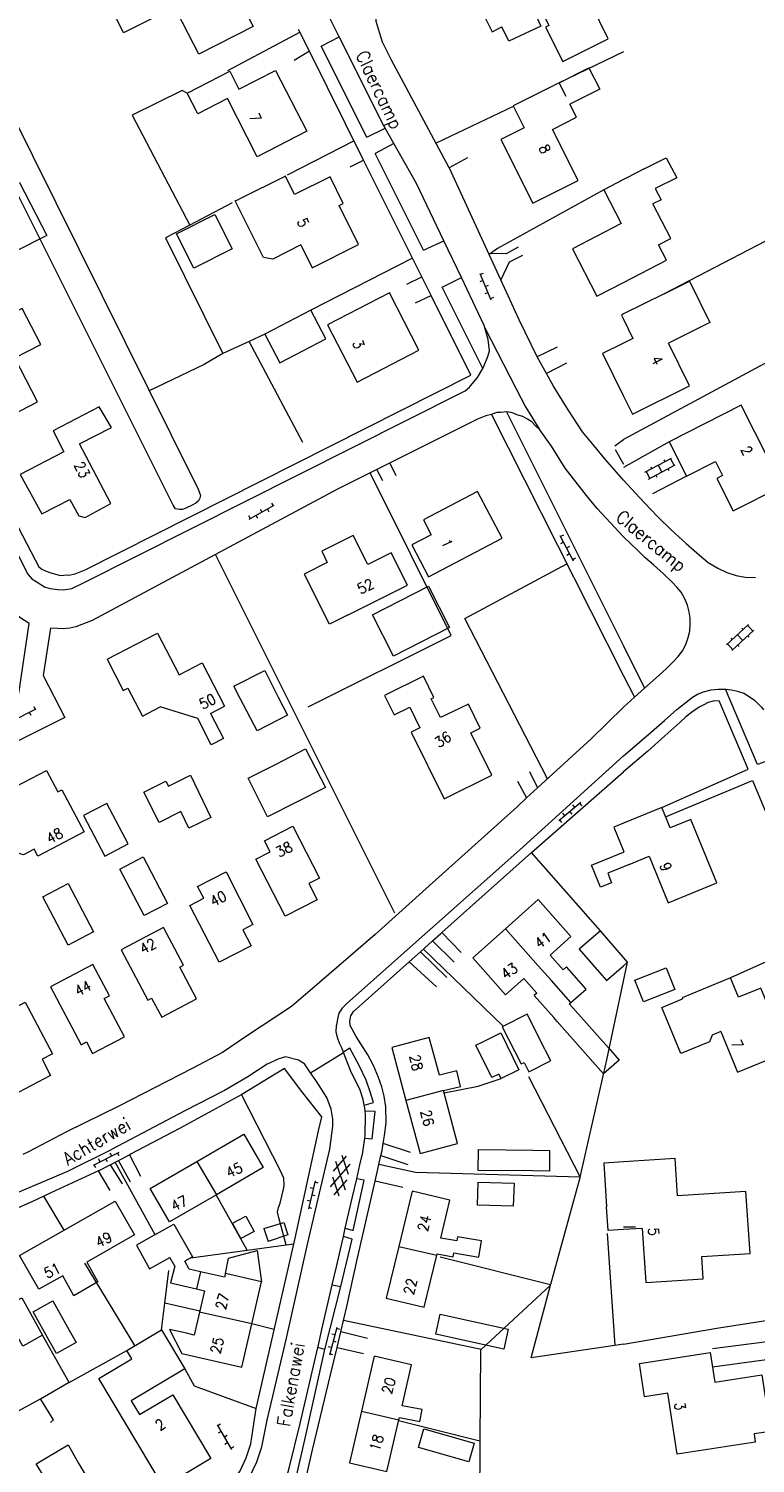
# Model space of a CAD drawing. Header units: metres. Extents: x 189705 to 199106, y 581686 to 588448.
# Tile 189 of 256: x 194909 to 195020, y 583639 to 583859. Entities that reach past the tile are written whole.
import ezdxf

# ---------------------------------------------------------------- set-up
doc = ezdxf.new("R2010")
doc.units = ezdxf.units.M
doc.layers.add('B-WA-OG-GBKN-G', color=7, linetype='Continuous', lineweight=18)
doc.styles.add('Style-STANDARD', font='STANDARD.shx')

msp = doc.modelspace()

# ---------------------------------------------------------------- linework, layer by layer
at = {"layer": 'B-WA-OG-GBKN-G'}
for p, q in [((194978.019, 583821.523), (194979.722, 583817.466)), ((194978.484, 583820.416), (194978.023, 583820.223)), ((194978.558, 583821.532), (194978.097, 583821.338)), ((194979.258, 583818.572), (194978.797, 583818.379)), ((194979.332, 583819.688), (194978.871, 583819.494)), ((194980.106, 583817.844), (194979.645, 583817.65)), ((195003.283, 583791.109), (195007.341, 583793.276)), ((195003.848, 583790.051), (195007.906, 583792.218)), ((195004.158, 583791.917), (195004.299, 583791.652)), ((195005.312, 583792.193), (195005.877, 583791.134)), ((195006.185, 583792.999), (195006.326, 583792.734)), ((195006.803, 583791.629), (195006.945, 583791.364)), ((195007.164, 583793.182), (195007.73, 583792.123)), ((195003.46, 583791.204), (195004.025, 583790.145)), ((195004.953, 583790.641), (195005.094, 583790.376)), ((194942.746, 583783.943), (194946.606, 583786.056)), ((194944.436, 583785.438), (194944.676, 583784.999)), ((194945.554, 583785.479), (194945.794, 583785.041)), ((194946.191, 583786.398), (194946.431, 583785.96)), ((194942.682, 583784.478), (194942.922, 583784.039)), ((194943.799, 583784.519), (194944.039, 583784.081)), ((194990.274, 583781.448), (194992.324, 583777.554)), ((194990.81, 583781.504), (194990.367, 583781.271)), ((194990.833, 583780.386), (194990.391, 583780.153)), ((194991.742, 583779.734), (194991.299, 583779.501)), ((194991.765, 583778.616), (194991.323, 583778.383)), ((194992.673, 583777.964), (194992.231, 583777.731)), ((195015.743, 583764.705), (195019.138, 583767.81)), ((195018.99, 583767.675), (195019.8, 583766.789)), ((195016.391, 583765.704), (195016.593, 583765.483)), ((195016.553, 583763.82), (195019.948, 583766.924)), ((195017.441, 583766.257), (195018.251, 583765.372)), ((195018.087, 583767.255), (195018.289, 583767.034)), ((195019.025, 583766.081), (195019.228, 583765.859)), ((195015.891, 583764.84), (195016.701, 583763.955)), ((195017.477, 583764.665), (195017.68, 583764.443)), ((194906.286, 583752.946), (194910.218, 583754.921)), ((194909.146, 583754.382), (194909.37, 583753.936)), ((194909.815, 583755.278), (194910.04, 583754.831)), ((194993.501, 583740.604), (194990.123, 583737.784)), ((194991.044, 583738.553), (194990.724, 583738.937)), ((194992.132, 583738.81), (194991.812, 583739.194)), ((194992.58, 583739.835), (194992.259, 583740.218)), ((194993.668, 583740.092), (194993.348, 583740.475)), ((194990.597, 583737.528), (194990.277, 583737.912)), ((194922.829, 583687.06), (194918.908, 583685.062)), ((194921.759, 583686.515), (194921.532, 583686.961)), ((194922.877, 583686.524), (194922.65, 583686.969)), ((194955.657, 583684.171), (194957.664, 583686.468)), ((194956.926, 583686.613), (194957.912, 583683.726)), ((194919.313, 583684.708), (194919.086, 583685.153)), ((194919.977, 583685.607), (194919.75, 583686.053)), ((194921.095, 583685.616), (194920.868, 583686.061)), ((194955.188, 583681.791), (194958.212, 583685.252)), ((194955.958, 583685.698), (194957.444, 583681.347)), ((194952.865, 583682.685), (194951.831, 583678.408)), ((194953.304, 583682.373), (194952.818, 583682.49)), ((194955.489, 583683.321), (194956.474, 583680.434)), ((194955.736, 583680.579), (194957.745, 583682.878)), ((194952.113, 583679.575), (194951.627, 583679.692)), ((194952.583, 583681.518), (194952.097, 583681.636)), ((194952.834, 583680.429), (194952.348, 583680.546)), ((194952.364, 583678.485), (194951.878, 583678.603)), ((194956.184, 583660.291), (194955.031, 583656.045)), ((194956.614, 583659.967), (194956.132, 583660.098)), ((194955.87, 583659.133), (194955.387, 583659.264)), ((194956.09, 583658.037), (194955.608, 583658.168)), ((194955.346, 583657.203), (194954.863, 583657.334)), ((194955.566, 583656.107), (194955.084, 583656.238)), ((194937.846, 583645.391), (194940.085, 583641.604)), ((194938.378, 583645.474), (194937.948, 583645.219)), ((194938.457, 583644.358), (194938.026, 583644.104)), ((194939.396, 583643.752), (194938.966, 583643.498)), ((194939.474, 583642.637), (194939.044, 583642.382)), ((194940.414, 583642.03), (194939.983, 583641.776))]:
    msp.add_line(p, q, dxfattribs=at)
at = {"layer": 'B-WA-OG-GBKN-G', "flags": 128}
for points in [[(194885.771, 583876.797), (194884.077, 583880.433), (194883.937, 583881.172), (194884.125, 583881.779), (194884.768, 583882.303), (194885.666, 583882.796), (194886.969, 583883.258), (194887.576, 583883.096), (194888.004, 583882.809), (194888.427, 583882.269), (194934.332, 583789.724), (194934.924, 583788.647), (194935.339, 583787.573), (194935.204, 583787.118), (194935.02, 583786.714), (194934.608, 583786.39), (194934.044, 583786.094), (194933.071, 583785.602), (194932.585, 583785.407), (194932.127, 583785.389), (194931.519, 583785.526), (194931.147, 583786.065), (194885.771, 583876.797)], [(194973.352, 583837.683), (194964.453, 583854.27), (194963.149, 583856.884), (194962.159, 583860.077), (194962.23, 583861.296), (194962.589, 583863.069), (194963.249, 583864.557), (194963.75, 583865.718), (194964.687, 583867.075), (194965.619, 583868.102), (194967.319, 583869.523), (194972.922, 583872.402)], [(194986.282, 583861.643), (194987.258, 583862.128), (194988.593, 583859.445), (194988.087, 583859.194), (194990.71, 583853.921), (194997.679, 583857.388), (194995.033, 583862.706), (194990.945, 583860.672), (194985.86, 583870.893), (194976.156, 583866.065), (194979.928, 583858.482), (194981.423, 583859.226)], [(194862.887, 583868.343), (194862.94, 583868.171), (194910.048, 583777.717), (194910.614, 583776.615), (194911.041, 583776.303), (194911.722, 583775.987), (194912.454, 583775.695), (194913.137, 583775.506), (194913.922, 583775.315), (194914.94, 583775.401), (194915.193, 583775.371), (194916.162, 583775.559), (194917.697, 583776.194), (194976.649, 583805.937), (194970.579, 583818.137)], [(194927.769, 583863.042), (194926.143, 583866.214), (194931.984, 583869.208), (194933.551, 583866.152), (194938.547, 583868.713), (194943.369, 583859.306), (194935.05, 583855.042), (194930.925, 583863.09)], [(194861.125, 583867.54), (194908.231, 583776.933), (194908.869, 583775.55), (194909.517, 583774.777), (194910.172, 583774.385), (194911.48, 583773.576), (194912.289, 583773.334), (194913.506, 583773.187), (194914.394, 583773.122), (194915.668, 583773.305), (194917.41, 583774.166), (194975.08, 583803.217), (194975.772, 583803.562), (194976.442, 583804.11), (194976.598, 583804.336), (194977.686, 583805.615), (194978.483, 583806.996)], [(194923.555, 583858.341), (194921.895, 583861.635), (194926.46, 583863.934), (194928.12, 583860.639), (194923.555, 583858.341)], [(194956.513, 583857.719), (194955.131, 583860.474)], [(194986.282, 583861.643), (194987.362, 583859.332), (194982.447, 583857.035), (194981.423, 583859.226)], [(194950.542, 583858.408), (194939.446, 583852.491)], [(194951.99, 583855.498), (194950.324, 583858.846)], [(194960.742, 583842.38), (194953.763, 583856.299), (194956.513, 583857.719)], [(194963.541, 583843.756), (194963.347, 583844.097), (194956.513, 583857.719)], [(194951.99, 583855.498), (194949.637, 583854.105)], [(194960.267, 583838.863), (194951.99, 583855.498)], [(195000, 583855.445), (194990.154, 583850.695)], [(194990.154, 583850.695), (194994.723, 583852.999), (194996.373, 583849.728), (194991.804, 583847.423)], [(194911.287, 583759.999), (194914.584, 583753.575), (194906.105, 583749.367), (194903.097, 583755.007), (194907.555, 583757.273), (194909.126, 583767.947), (194908.397, 583768.416), (194907.719, 583768.91), (194906.966, 583769.482), (194906.139, 583770.181), (194905.516, 583770.928), (194904.03, 583773.265), (194864.81, 583848.826), (194863.95, 583850.85)], [(194946.799, 583852.575), (194951.574, 583843.261), (194944.007, 583839.382), (194939.456, 583848.261), (194934.901, 583845.926), (194933.273, 583849.101), (194939.793, 583852.443), (194941.197, 583849.703), (194946.799, 583852.575)], [(194933.273, 583849.101), (194932.512, 583849.529), (194924.888, 583845.742)], [(194990.154, 583850.695), (194983.127, 583847.152), (194984.817, 583843.799), (194981.241, 583841.996), (194986.152, 583832.257), (194993.065, 583835.742), (194989.129, 583843.55), (194992.819, 583845.411), (194991.804, 583847.423)], [(194991.227, 583848.567), (194990.154, 583850.695)], [(194983.113, 583847.054), (194971.338, 583841.437)], [(194924.888, 583845.742), (194933.672, 583828.909)], [(194960.742, 583842.38), (194963.541, 583843.756)], [(194964.869, 583841.419), (194963.541, 583843.756)], [(194958.814, 583841.783), (194948.563, 583836.561)], [(194964.869, 583841.419), (194962.006, 583839.859)], [(194969.426, 583825.059), (194962.006, 583839.859)], [(194972.535, 583826.499), (194968.361, 583835.273), (194964.869, 583841.419)], [(194958.189, 583837.853), (194960.267, 583838.863)], [(194969.157, 583820.994), (194960.267, 583838.863)], [(194976.15, 583839.212), (194973.352, 583837.683)], [(194981.22, 583820.534), (194973.38, 583837.631), (194973.352, 583837.683)], [(195003.273, 583837.578), (195000.419, 583836.104), (195000, 583835.887)], [(195003.273, 583837.578), (195006.538, 583839.224), (195008.178, 583836.144), (195004.868, 583834.49), (195005.782, 583832.757), (195004.481, 583832.144)], [(194907.098, 583824.903), (194902.933, 583832.98), (194907.654, 583835.415), (194911.819, 583827.338), (194907.098, 583824.903)], [(194950.664, 583825.882), (194952.399, 583822.394), (194959.504, 583825.928), (194956.525, 583831.916), (194957.157, 583832.23), (194955.144, 583836.275), (194949.708, 583833.571), (194948.301, 583836.4), (194941.235, 583832.885)], [(195000, 583835.887), (194996.991, 583834.333), (194999.662, 583829.162), (194992.181, 583825.297), (194995.924, 583818.052), (195000, 583820.158)], [(194996.991, 583834.333), (194980.752, 583825.337), (194979.436, 583824.423)], [(194940.184, 583832.3), (194933.672, 583828.909)], [(194950.664, 583825.882), (194946.37, 583823.723), (194944.979, 583823.98), (194940.63, 583832.613), (194941.235, 583832.885)], [(195000, 583820.158), (195006.564, 583823.549), (195005.358, 583825.884), (195007.219, 583826.845), (195004.481, 583832.144)], [(194933.672, 583828.909), (194929.959, 583826.977), (194938.741, 583809.247)], [(194934.299, 583822.324), (194931.654, 583827.598), (194937.536, 583830.547), (194940.18, 583825.273), (194934.299, 583822.324)], [(195032.334, 583813.525), (195024.24, 583827.805), (195006.228, 583818.416)], [(194969.426, 583825.059), (194972.535, 583826.499)], [(194975.21, 583820.874), (194972.535, 583826.499)], [(194983.906, 583825.54), (194982.085, 583824.502), (194979.672, 583824.587)], [(194967.729, 583823.864), (194952.206, 583815.892)], [(194982.522, 583823.25), (194981.22, 583820.534)], [(194984.546, 583824.285), (194982.522, 583823.25)], [(194966.891, 583819.895), (194969.157, 583820.994)], [(194970.579, 583818.137), (194969.157, 583820.994)], [(194978.483, 583806.996), (194972.263, 583819.401), (194975.21, 583820.874)], [(194978.79, 583813.2), (194978.68, 583813.579), (194975.21, 583820.874)], [(194986.803, 583808.78), (194984.029, 583814.407), (194981.22, 583820.534)], [(195006.228, 583818.416), (195010.076, 583820.327), (195013.22, 583813.999), (195006.869, 583810.843)], [(194968.729, 583809.777), (194964.207, 583818.545), (194954.756, 583813.671), (194959.277, 583804.903), (194968.729, 583809.777)], [(194968.216, 583817.002), (194970.579, 583818.137)], [(195006.228, 583818.416), (195000, 583815.323)], [(194910.906, 583810.67), (194908.031, 583816.163), (194902.057, 583813.096), (194903.698, 583809.9), (194898.949, 583807.462), (194903.678, 583798.402), (194910.404, 583801.878), (194906.924, 583808.612), (194910.906, 583810.67)], [(194952.206, 583815.892), (194945.163, 583812.22), (194947.443, 583807.846), (194954.486, 583811.517), (194952.206, 583815.892)], [(195000, 583815.323), (194999.672, 583815.16), (195000, 583814.5)], [(195000, 583814.5), (195001.453, 583811.575), (195000, 583810.853)], [(195032.334, 583813.525), (195000, 583796.136)], [(194945.163, 583812.22), (194942.773, 583811.114)], [(194978.483, 583806.996), (194978.601, 583807.201), (194979.237, 583808.817), (194979.505, 583809.677), (194979.305, 583811.434), (194978.79, 583813.2)], [(194978.79, 583813.2), (194983.578, 583803.867), (194985.032, 583801.124), (194987.139, 583797.652)], [(194938.741, 583809.247), (194935.868, 583807.566), (194927.469, 583803.561)], [(194942.773, 583811.114), (194938.741, 583809.247)], [(194950.945, 583795.68), (194942.773, 583811.114)], [(194989.856, 583810.246), (194986.803, 583808.78)], [(195000, 583810.853), (194996.778, 583809.252), (195000, 583802.765)], [(195000, 583802.765), (195001.37, 583800.008), (195010.098, 583804.344), (195006.869, 583810.843)], [(194988.217, 583806.189), (194986.858, 583808.668), (194986.803, 583808.78)], [(194991.29, 583807.808), (194988.217, 583806.189)], [(195000, 583789.92), (194997.15, 583793.15), (194995.505, 583795.134), (194993.736, 583797.297), (194991.555, 583800.637), (194989.276, 583804.257), (194988.217, 583806.189)], [(194916.8, 583795.44), (194921.69, 583797.97), (194919.85, 583801.11), (194912.77, 583797.42), (194914.42, 583794.22), (194907.75, 583790.78), (194911.08, 583784.74), (194915.353, 583786.929)], [(194982.131, 583800.354), (194982.098, 583800.358), (194981.258, 583800.27), (194980.622, 583800.23), (194979.932, 583799.987), (194979.839, 583799.964)], [(194982.131, 583800.354), (195000, 583764.547)], [(194987.139, 583797.652), (194986.535, 583798.228), (194985.96, 583798.796), (194985.331, 583799.213), (194984.627, 583799.656), (194983.691, 583799.875), (194983.262, 583800.085), (194982.808, 583800.271), (194982.131, 583800.354)], [(195006.963, 583795.781), (195009.621, 583790.524), (195014.07, 583792.774), (195015.161, 583790.616), (195014.263, 583790.163), (195016.767, 583785.21), (195024.239, 583788.987), (195017.986, 583801.355), (195006.963, 583795.781)], [(194979.839, 583799.964), (194978.962, 583799.749), (194977.683, 583799.236), (194962.292, 583791.523)], [(194979.839, 583799.964), (195000, 583759.987)], [(195000, 583781.201), (194995.984, 583785.57), (194994.365, 583787.528), (194991.079, 583791.749), (194989, 583795.112), (194987.186, 583797.607), (194987.139, 583797.652)], [(194998.681, 583795.133), (195000, 583796.136)], [(194915.353, 583786.929), (194916.722, 583784.448), (194917.7, 583784.187), (194921.614, 583786.345), (194916.8, 583795.44)], [(194998.723, 583794.598), (195000, 583792.322)], [(195006.963, 583795.781), (195000, 583791.844)], [(194962.292, 583791.523), (194956.266, 583788.503), (194918.739, 583768.426), (194916.259, 583767.475), (194915.34, 583767.236), (194914.322, 583767.151), (194913.434, 583767.191), (194912.393, 583767.258), (194911.287, 583759.999)], [(194963.199, 583789.814), (194962.292, 583791.523)], [(194964.259, 583792.49), (194965.168, 583790.595)], [(194951.764, 583755.224), (194973.663, 583766.135), (194961.244, 583790.998)], [(195000, 583789.92), (195002.489, 583787.198), (195004.146, 583785.475), (195005.318, 583784.233), (195007.33, 583782.258), (195009.571, 583780.206), (195011.609, 583778.408), (195012.933, 583777.319), (195014.409, 583776.435), (195015.791, 583775.786), (195017.227, 583775.331), (195018.604, 583775.049), (195020.179, 583775.028)], [(195009.621, 583790.524), (195004.444, 583787.788)], [(194970.197, 583775.102), (194981.45, 583781.021), (194977.691, 583788.167), (194969.396, 583783.804), (194970.591, 583781.532), (194967.633, 583779.977), (194970.197, 583775.102)], [(194957.776, 583769.221), (194966.95, 583773.834), (194964.458, 583778.78), (194960.924, 583777.005), (194958.688, 583781.444), (194953.856, 583779.016), (194954.715, 583777.31), (194951.189, 583775.537), (194953.481, 583770.978)], [(195003.21, 583758.061), (195005.44, 583760.049), (195006.504, 583761.042), (195007.618, 583762.087), (195008.352, 583762.902), (195009.036, 583763.793), (195009.515, 583764.735), (195009.893, 583765.828), (195010.144, 583766.82), (195010.217, 583767.861), (195010.189, 583768.852), (195010.059, 583769.766), (195009.802, 583770.782), (195009.317, 583771.847), (195008.806, 583772.786), (195008.169, 583773.546), (195007.481, 583774.256), (195006.131, 583775.573), (195004.577, 583776.94), (195003.278, 583778.054), (195002.157, 583779.169), (195000, 583781.201)], [(194937.608, 583778.474), (194965, 583723.689)], [(194988.366, 583744.19), (194975.763, 583768.718), (194991.348, 583777.081)], [(194970.195, 583773.665), (194973.409, 583767.333), (194964.818, 583762.972), (194961.604, 583769.304), (194970.195, 583773.665)], [(194957.776, 583769.221), (194955.062, 583767.85), (194953.481, 583770.978)], [(194921.05, 583762.5), (194928.769, 583766.469), (194932.039, 583760.109), (194935.593, 583761.936), (194939, 583755.31)], [(195000, 583764.547), (195003.21, 583758.061)], [(194921.05, 583762.5), (194923.49, 583757.72), (194924.21, 583758.08), (194926.43, 583753.8), (194929.157, 583755.197)], [(194941.408, 583756.473), (194940.406, 583758.399), (194945.161, 583760.787), (194947.184, 583756.692)], [(194967.55, 583751.344), (194972.567, 583741.15), (194979.864, 583744.741), (194976.659, 583751.254), (194978.097, 583751.961), (194976.281, 583755.651), (194972.042, 583753.565), (194970.615, 583756.464), (194971.023, 583756.665), (194969.427, 583759.909), (194963.459, 583756.972), (194964.918, 583754.009), (194967.307, 583755.184), (194968.876, 583751.997), (194967.55, 583751.344)], [(195000, 583759.987), (195001.665, 583756.685)], [(194947.184, 583756.692), (194948.602, 583753.968), (194943.966, 583751.556), (194941.408, 583756.473)], [(195000, 583747.713), (195003.866, 583751.051), (195006.248, 583753.115), (195008.173, 583754.798), (195009.567, 583755.945), (195010.555, 583756.684), (195011.316, 583757.169), (195012.254, 583757.527), (195013.422, 583757.81), (195014.539, 583757.915), (195015.581, 583757.918)], [(195000, 583755.152), (195001.665, 583756.685)], [(195001.665, 583756.685), (195003.21, 583758.061)], [(195024.453, 583747.808), (195020.466, 583746.373), (195015.581, 583757.918)], [(195015.581, 583757.918), (195016.521, 583757.819), (195017.436, 583757.618), (195018.377, 583757.291), (195019.216, 583756.81), (195020.031, 583756.228), (195020.719, 583755.595), (195021.152, 583755.139), (195021.432, 583754.759)], [(194936.848, 583754.199), (194938.826, 583750.367), (194936.965, 583749.414), (194934.892, 583753.43), (194929.157, 583755.197)], [(194936.848, 583754.199), (194939, 583755.31)], [(195000, 583755.152), (194995.079, 583750.334), (194986.872, 583742.823)], [(195005.847, 583739.817), (195019.071, 583745.683), (195014.621, 583756.137), (195013.706, 583756.109), (195012.971, 583755.878), (195012.286, 583755.546), (195011.677, 583755.214), (195011.094, 583754.857), (195010.384, 583754.372), (195009.548, 583753.709), (195008.611, 583752.817), (195006.305, 583750.778), (195003.747, 583748.459), (195000, 583745.276)], [(194946.984, 583746.511), (194951.371, 583748.774), (194954.425, 583742.856), (194945.56, 583738.394), (194942.588, 583744.298), (194946.984, 583746.511)], [(195000, 583747.713), (194984.156, 583733.357), (194970.052, 583720.778), (194957.702, 583709.847), (194956.979, 583709.096), (194956.484, 583708.367), (194956.266, 583707.481), (194956.124, 583706.518)], [(194905.936, 583742.403), (194911.775, 583745.482), (194913.505, 583742.206), (194914.123, 583742.533), (194917.539, 583736.103), (194910.458, 583732.357), (194909.877, 583733.454), (194908.251, 583732.594), (194906.441, 583733.118), (194905.155, 583735.549), (194905.727, 583737.365), (194907.353, 583738.225), (194906.374, 583740.075), (194906.994, 583740.403), (194905.936, 583742.403)], [(194932.309, 583739.201), (194928.991, 583737.534), (194926.662, 583742.169), (194930.012, 583743.853), (194930.414, 583743.107), (194933.79, 583744.745), (194936.921, 583738.29), (194933.545, 583736.653), (194932.309, 583739.201)], [(194975.158, 583717.619), (194972.239, 583720.707), (194985.953, 583732.947), (195000, 583745.276)], [(194983.794, 583743.859), (194985.186, 583741.279)], [(194985.647, 583745.303), (194986.872, 583742.823)], [(195006.432, 583738.389), (195019.737, 583743.957), (195028.051, 583724.089), (195028.307, 583723.353), (195029.022, 583722.11), (195029.354, 583721.4), (195029.609, 583720.918), (195029.788, 583720.486), (195029.866, 583720.105), (195029.765, 583719.775), (195016.379, 583713.776)], [(194985.186, 583741.279), (194983.73, 583739.946), (194970.294, 583727.813), (194962.042, 583720.4), (194953.536, 583713.041), (194949.259, 583709.4), (194942.375, 583704.835), (194938.675, 583702.329), (194934.062, 583699.888), (194922.813, 583694.123), (194914.846, 583690.187), (194909.003, 583687.13), (194908.155, 583686.719)], [(194986.872, 583742.823), (194985.186, 583741.279)], [(194920.699, 583732.378), (194924.239, 583734.242), (194920.977, 583740.436), (194917.438, 583738.572), (194920.699, 583732.378)], [(195000.865, 583731.101), (195003.919, 583732.352), (195006.831, 583725.245), (195014.278, 583728.296), (195010.306, 583737.989), (195007.129, 583736.687), (195005.847, 583739.817), (195000, 583737.421)], [(194953.495, 583729.005), (194951.892, 583728.186), (194953.158, 583725.712), (194948.254, 583723.204), (194943.789, 583731.923), (194945.96, 583733.034), (194945.089, 583734.733), (194949.421, 583736.944), (194953.495, 583729.005)], [(195000, 583737.421), (194998.523, 583736.816), (195000, 583733.212)], [(194930.275, 583725.152), (194926.713, 583723.289), (194922.996, 583730.396), (194926.558, 583732.259), (194930.275, 583725.152)], [(194996.465, 583720.941), (194985.953, 583732.947)], [(195000, 583730.749), (194997.608, 583729.777), (194998.179, 583728.305), (194996.487, 583727.643), (194995.107, 583730.992), (195000, 583732.993)], [(195000, 583733.212), (195000.077, 583733.024)], [(195000, 583732.993), (195000.077, 583733.024)], [(195000.865, 583731.101), (195000, 583730.749)], [(194915.103, 583718.75), (194911.203, 583726.159), (194915.08, 583728.2), (194918.98, 583720.79), (194915.103, 583718.75)], [(194943.343, 583721.914), (194941.775, 583721.087), (194943.054, 583718.665), (194938.165, 583716.156), (194933.667, 583724.824), (194935.817, 583725.936), (194934.885, 583727.732), (194939.227, 583729.962), (194943.343, 583721.914)], [(194988.807, 583717.249), (194991.973, 583720.066), (194986.941, 583725.721), (194981.942, 583721.274)], [(194934.727, 583710.54), (194932.143, 583715.387), (194932.736, 583715.703), (194929.666, 583721.462), (194923.183, 583718.063), (194927.278, 583710.363), (194927.852, 583710.668), (194929.406, 583707.745), (194934.727, 583710.54)], [(194981.942, 583721.274), (194976.945, 583716.827), (194981.977, 583711.172), (194984.782, 583713.668)], [(194991.973, 583710.003), (194988.971, 583713.376), (194986.975, 583715.619), (194981.942, 583721.274)], [(194968.945, 583717.759), (194970.785, 583719.406)], [(194970.785, 583719.406), (194972.081, 583720.567), (194972.239, 583720.707)], [(194970.785, 583719.406), (194974.118, 583716.162)], [(195000, 583716.854), (194996.465, 583720.941), (194993.242, 583718.154), (194997.389, 583713.36), (195000, 583715.619)], [(194967.216, 583716.21), (194968.945, 583717.759)], [(194973.013, 583713.817), (194968.945, 583717.759)], [(194981.61, 583706.356), (194969.398, 583718.164)], [(194988.807, 583717.249), (194990.801, 583714.996)], [(195000, 583715.619), (195000.611, 583716.148), (195000, 583716.854)], [(194923.705, 583704.751), (194920.58, 583710.602), (194921.383, 583711.031), (194918.843, 583715.787), (194912.369, 583712.392), (194917.088, 583703.534), (194917.884, 583703.958), (194918.827, 583702.188), (194923.705, 583704.751)], [(194963.262, 583688.437), (194963.471, 583689.65), (194963.732, 583691.577), (194963.67, 583694.043), (194963.391, 583695.649), (194963.059, 583697.078), (194962.523, 583698.51), (194961.765, 583700.326), (194960.903, 583701.992), (194959.145, 583704.791), (194958.207, 583706.484), (194958.141, 583707.146), (194958.306, 583707.931), (194958.724, 583708.61), (194960.039, 583709.783), (194967.216, 583716.21)], [(194967.216, 583716.21), (194971.389, 583712.394)], [(194991.973, 583710.003), (194994.277, 583712.035), (194991.306, 583715.444), (194990.801, 583714.996)], [(195000, 583713.277), (195000.611, 583716.148)], [(195003.054, 583710.077), (195001.732, 583713.385), (195006.526, 583715.301), (195007.848, 583711.994), (195003.054, 583710.077)], [(194986.768, 583711.425), (194984.782, 583713.668)], [(194993.384, 583683.255), (194997.429, 583701.195), (195000, 583713.277)], [(195014.884, 583705.534), (195017.441, 583699.338), (195025.016, 583702.463), (195021.002, 583712.194), (195017.61, 583710.794), (195016.379, 583713.776), (195008.965, 583710.717), (195009.033, 583710.553)], [(194986.768, 583711.425), (194986.357, 583711.061), (194989.35, 583707.681)], [(195014.884, 583705.534), (195013.58, 583704.997), (195013.158, 583703.988), (195008.761, 583702.176), (195005.847, 583709.239), (195009.033, 583710.553)], [(194912.69, 583702.142), (194911.092, 583701.296), (194912.404, 583698.825), (194907.542, 583696.255), (194902.936, 583704.927), (194905.091, 583706.057), (194904.19, 583707.753), (194908.508, 583710.018), (194912.69, 583702.142)], [(194988.016, 583702.764), (194985.274, 583708.203), (194981.466, 583706.284), (194984.336, 583700.589), (194984.815, 583700.83), (194985.537, 583699.398), (194988.847, 583701.066)], [(194991.707, 583709.768), (194991.973, 583710.003)], [(194991.707, 583709.768), (194992.272, 583709.19)], [(194997.687, 583703.037), (194992.272, 583709.19)], [(194957.165, 583702.381), (194956.857, 583703.176), (194956.562, 583703.791), (194956.344, 583704.456), (194956.08, 583705.426), (194956.124, 583706.518)], [(194989.878, 583707.083), (194989.35, 583707.681)], [(194989.878, 583707.083), (194995.293, 583700.93)], [(194971.848, 583698.851), (194970.301, 583704.626), (194964.565, 583703.089), (194966.736, 583694.987)], [(194980.937, 583699.039), (194979.888, 583698.522), (194977.447, 583703.472), (194978.496, 583703.989)], [(194978.496, 583703.989), (194981.227, 583705.336), (194984.011, 583699.689), (194981.28, 583698.343), (194980.937, 583699.039)], [(194952.166, 583699.247), (194951.225, 583700.6), (194950.294, 583701.174), (194948.32, 583701.689), (194947.299, 583701.375), (194945.532, 583700.54), (194942.579, 583698.631), (194938.987, 583696.529), (194932.94, 583693.425), (194921.714, 583687.508)], [(194952.166, 583699.247), (194957.174, 583702.358)], [(194960.365, 583694.299), (194961.749, 583694.685), (194961.194, 583696.473), (194960.636, 583698.108), (194959.58, 583700.337), (194958.175, 583703.003), (194957.165, 583702.381)], [(194957.174, 583702.358), (194957.165, 583702.381)], [(194960.365, 583694.299), (194960.207, 583695.142), (194959.722, 583696.573), (194958.272, 583699.57), (194957.174, 583702.358)], [(194988.016, 583702.764), (194988.847, 583701.066)], [(194997.687, 583703.037), (194999.323, 583701.178), (194996.929, 583699.071), (194995.293, 583700.93)], [(194932.906, 583653.954), (194934.363, 583651.341), (194943.809, 583647.858), (194946.789, 583660.771), (194949.773, 583673.912), (194953.37, 583690.373), (194953.888, 583692.5), (194950.949, 583696.182), (194948.164, 583699.887), (194941.645, 583695.927), (194932.108, 583690.719), (194924.599, 583686.775), (194924.467, 583686.707)], [(194972.472, 583696.523), (194975.1, 583697.157), (194974.493, 583699.531), (194971.848, 583698.851)], [(194930.323, 583627.659), (194936.834, 583631.477), (194939.615, 583633.77), (194941.318, 583635.318), (194942.825, 583637.352), (194943.955, 583639.697), (194944.705, 583642.023), (194945.533, 583646.076), (194948.457, 583658.659), (194951.744, 583673.219), (194955.078, 583687.575), (194955.541, 583691.05), (194955.533, 583692.143), (194955.304, 583693.671), (194954.622, 583695.461), (194953.012, 583698.029), (194952.166, 583699.247)], [(194985.496, 583698.644), (194993.384, 583683.255), (194968.181, 583683.982), (194962.59, 583685.212)], [(194972.568, 583696.163), (194977.773, 583697.169), (194981.28, 583698.343)], [(194948.432, 583672.928), (194947.283, 583677.028), (194947.12, 583677.971), (194947.232, 583678.605), (194947.498, 583679.312), (194948.015, 583681.413), (194948.126, 583681.996), (194948.068, 583683.089), (194947.578, 583684.216), (194941.582, 583695.892)], [(194972.472, 583696.523), (194966.736, 583694.987)], [(194966.736, 583694.987), (194968.907, 583686.884), (194974.643, 583688.42), (194972.472, 583696.523)], [(194960.513, 583693.351), (194960.441, 583693.893), (194960.365, 583694.299)], [(194960.443, 583689.209), (194961.557, 583689.147), (194962.032, 583693.308), (194960.513, 583693.351)], [(194960.443, 583689.209), (194960.498, 583689.622), (194960.576, 583692.874), (194960.513, 583693.351)], [(194934.765, 583685.689), (194941.927, 583689.861), (194944.892, 583684.727), (194937.749, 583680.578)], [(194960.156, 583687.074), (194960.443, 583689.209)], [(194962.895, 583686.558), (194963.078, 583687.369), (194963.262, 583688.437)], [(194967.443, 583687.018), (194963.262, 583688.437)], [(194829.562, 583649.08), (194844.171, 583661.423), (194845.872, 583662.946), (194847.852, 583664.388), (194850.574, 583666.122), (194852.956, 583667.304), (194856.027, 583668.601), (194859.015, 583669.518), (194861.058, 583670.171), (194865.639, 583670.604), (194876.862, 583671.667), (194880.884, 583672.136), (194886.749, 583673.387), (194892.008, 583674.903), (194899.138, 583677.43), (194915.027, 583684.16), (194921.714, 583687.508)], [(194919.706, 583684.238), (194921.505, 583685.171), (194922.795, 583685.839), (194924.467, 583686.707)], [(194924.467, 583686.707), (194926.17, 583683.42)], [(194959.709, 583685.141), (194960.151, 583687.035), (194960.156, 583687.074)], [(194962.015, 583682.674), (194962.895, 583686.558)], [(194962.895, 583686.558), (194967.007, 583685.196)], [(194986.121, 583684.222), (194977.8, 583684.311), (194977.835, 583687.487), (194986.155, 583687.398)], [(194986.155, 583687.398), (194988.706, 583687.371), (194988.672, 583684.195), (194986.121, 583684.222)], [(195002.866, 583675.417), (195003.405, 583667.146), (195012.179, 583667.718), (195011.957, 583671.125), (195019.345, 583671.607), (195018.726, 583681.098), (195008.256, 583680.415), (195007.883, 583686.14), (195000, 583685.626)], [(194919.706, 583684.238), (194912.433, 583680.873), (194909.513, 583679.472), (194904.498, 583677.292), (194903.376, 583676.857)], [(194919.704, 583684.237), (194919.706, 583684.238)], [(194919.706, 583684.238), (194919.704, 583684.237), (194919.706, 583684.238)], [(194921.51, 583681.209), (194919.704, 583684.237)], [(194921.505, 583685.171), (194923.331, 583682.246)], [(194928.387, 583674.438), (194922.251, 583685.557)], [(194924.605, 583682.505), (194922.795, 583685.839)], [(194937.749, 583680.578), (194930.605, 583676.429), (194927.633, 583681.546), (194934.765, 583685.689)], [(194934.765, 583685.689), (194937.749, 583680.578)], [(194959.216, 583683.031), (194959.709, 583685.141)], [(195000, 583685.626), (194996.983, 583685.429), (194997.421, 583678.721)], [(194956.774, 583659.607), (194957.708, 583663.465), (194959.3, 583670.682), (194962.015, 583682.674)], [(194957.463, 583675.457), (194958.661, 583675.115), (194960.336, 583682.788), (194959.216, 583683.031)], [(194957.463, 583675.457), (194958.567, 583680.25), (194959.216, 583683.031)], [(194959.216, 583683.031), (194959.196, 583683.035)], [(194966.238, 583681.676), (194962.015, 583682.674)], [(194977.799, 583682.492), (194983.26, 583682.326), (194983.153, 583678.82), (194977.693, 583678.986), (194977.799, 583682.492)], [(194988.852, 583666.869), (194988.866, 583666.923), (194993.375, 583683.217), (194993.384, 583683.255)], [(194914.264, 583668.183), (194910.617, 583666.111), (194907.665, 583671.306), (194922.296, 583679.62), (194925.248, 583674.425), (194917.933, 583670.268)], [(194914.454, 583675.164), (194911.388, 583680.372)], [(194942.45, 583672.106), (194937.736, 583680.571)], [(194972.073, 583673.955), (194973.464, 583679.741), (194967.672, 583681.134), (194965.63, 583672.643)], [(195000, 583657.742), (195014.573, 583660.234), (195025.364, 583661.891), (195032.32, 583663.003), (195031.017, 583665.768), (195030.122, 583667.519), (195029.56, 583668.559), (195029.279, 583669.218), (195029.049, 583669.726), (195028.819, 583670.335), (195028.613, 583670.995), (195027.998, 583672.873), (195027.614, 583674.041), (195027.434, 583674.624), (195027.228, 583675.538), (195027.1, 583676.097), (195027.073, 583676.63), (195027.046, 583677.138), (195027.069, 583677.774), (195027.118, 583678.663), (195027.214, 583680.365), (195027.236, 583681.661)], [(195000, 583675.238), (194997.658, 583675.091), (194997.421, 583678.721)], [(194928.601, 583674.617), (194931.252, 583676.101), (194934.074, 583671.059), (194932.919, 583670.413)], [(194941.469, 583673.861), (194940.212, 583676.241), (194942.26, 583677.323), (194943.507, 583674.964)], [(194944.98, 583675.409), (194948.089, 583676.348), (194948.663, 583674.446), (194945.69, 583673.45)], [(194944.98, 583675.409), (194945.69, 583673.45)], [(194957.165, 583674.166), (194957.463, 583675.457)], [(195001.853, 583675.619), (195000, 583675.612)], [(195002.866, 583675.417), (195000, 583675.238)], [(194928.601, 583674.617), (194925.53, 583672.867), (194927.543, 583669.259), (194930.624, 583671.002)], [(194943.507, 583674.964), (194941.469, 583673.861)], [(194948.432, 583672.928), (194949.586, 583673.087)], [(194955.465, 583666.798), (194956.105, 583669.565), (194957.165, 583674.166)], [(194956.766, 583666.526), (194958.487, 583673.796), (194957.165, 583674.166)], [(194971.486, 583671.514), (194973.957, 583671.099), (194974.056, 583671.685), (194977.885, 583671.042), (194978.299, 583673.505), (194974.604, 583674.125), (194974.507, 583673.546), (194972.073, 583673.955)], [(194997.505, 583674.661), (194998.672, 583657.541)], [(194931.373, 583669.665), (194930.624, 583671.002)], [(194933.826, 583670.92), (194942.45, 583672.106)], [(194939.121, 583668.553), (194939.585, 583670.876), (194943.975, 583672.05), (194944.663, 583667.274)], [(194942.45, 583672.106), (194948.432, 583672.928)], [(194965.63, 583672.643), (194963.736, 583664.764), (194969.528, 583663.371), (194971.44, 583671.325)], [(194965.63, 583672.643), (194971.44, 583671.325)], [(194971.44, 583671.325), (194971.486, 583671.514)], [(194971.96, 583671.086), (194988.852, 583666.869)], [(194917.933, 583670.268), (194919.599, 583667.281), (194915.974, 583665.102), (194914.264, 583668.183)], [(194925.299, 583657.503), (194917.633, 583670.098)], [(194935.212, 583662.788), (194929.854, 583663.97), (194930.501, 583669.004)], [(194931.373, 583669.665), (194930.721, 583667.091), (194934.721, 583666.168)], [(194935.328, 583668.798), (194933.591, 583669.199), (194932.919, 583670.413)], [(194935.328, 583668.798), (194934.721, 583666.168)], [(194943.177, 583660.83), (194944.663, 583667.274), (194939.121, 583668.553), (194938.983, 583667.955), (194935.328, 583668.798)], [(194953.883, 583659.951), (194955.465, 583666.798)], [(194954.323, 583656.887), (194956.766, 583666.526)], [(194955.465, 583666.798), (194956.766, 583666.526)], [(194988.818, 583666.738), (194978.225, 583656.892)], [(194998.672, 583657.541), (194985.887, 583655.611), (194988.818, 583666.738)], [(194988.818, 583666.738), (194988.852, 583666.869)], [(194908.002, 583664.822), (194911.166, 583659.116), (194908.135, 583657.435), (194904.971, 583663.141), (194908.002, 583664.822)], [(194912.241, 583658.178), (194909.725, 583662.653), (194912.746, 583664.352), (194915.262, 583659.876)], [(194934.721, 583666.168), (194935.927, 583665.89), (194935.171, 583662.612)], [(194929.334, 583659.92), (194929.854, 583663.97)], [(194935.171, 583662.612), (194934.363, 583659.11), (194933.157, 583659.388)], [(194943.177, 583660.83), (194935.171, 583662.612)], [(194976.162, 583658.171), (194971.284, 583659.233), (194971.953, 583662.305), (194976.831, 583661.244)], [(194915.262, 583659.876), (194916.33, 583657.976), (194913.309, 583656.278), (194912.241, 583658.178)], [(194929.334, 583659.92), (194932.906, 583653.954), (194924.741, 583649.065), (194926.009, 583646.948), (194931.066, 583649.976), (194936.911, 583640.216), (194929.685, 583635.889), (194919.766, 583652.456), (194924.805, 583655.473), (194924.041, 583656.75), (194929.334, 583659.92)], [(194933.157, 583659.388), (194930.561, 583659.987), (194932.447, 583656.312)], [(194932.447, 583656.312), (194941.645, 583654.19), (194943.177, 583660.83)], [(194946.606, 583659.975), (194943.177, 583660.83)], [(194953.249, 583657.21), (194953.29, 583657.386), (194953.883, 583659.951)], [(194978.225, 583656.892), (194957.199, 583661.362)], [(194976.831, 583661.244), (194982.369, 583660.038), (194981.7, 583656.965), (194976.162, 583658.171)], [(195013.592, 583657.056), (195033.499, 583659.602), (195033.42, 583660.389), (195035.147, 583660.572)], [(194915.244, 583651.877), (194911.166, 583659.116)], [(194956.195, 583657.22), (194956.774, 583659.607)], [(194960.882, 583658.61), (194956.774, 583659.607)], [(195000, 583657.742), (194998.672, 583657.541)], [(194915.244, 583651.877), (194924.041, 583656.75)], [(194946.005, 583631.071), (194948.407, 583630.653), (194951.278, 583643.085), (194954.323, 583656.887), (194953.249, 583657.21)], [(194946.005, 583631.071), (194946.549, 583632.031), (194947.128, 583633.266), (194947.5, 583634.226), (194948.22, 583636.324), (194948.87, 583638.753), (194950.556, 583645.588), (194953.249, 583657.21)], [(195000, 583623.317), (194984.788, 583630.316), (194982.241, 583631.475), (194980.948, 583631.7), (194979.727, 583631.618), (194972.068, 583630.929), (194963.389, 583630.028), (194960.03, 583629.727), (194957.056, 583629.699), (194952.711, 583629.668), (194949.872, 583630.096), (194952.472, 583641.541), (194955.175, 583653.01), (194956.195, 583657.22)], [(194956.195, 583657.22), (194960.259, 583656.282)], [(194966.152, 583648.301), (194967.605, 583654.567), (194961.872, 583655.895), (194959.919, 583647.471)], [(194978.225, 583656.892), (194978.131, 583656.804), (194978.04, 583642.905)], [(195013.254, 583656.423), (195013.948, 583651.914), (195021.142, 583653.021), (195022.475, 583644.367), (195019.959, 583643.979), (195020.155, 583642.707), (195008.201, 583640.867), (195006.761, 583650.222), (195003.214, 583649.676), (195002.432, 583654.757), (195013.254, 583656.423)], [(195013.586, 583654.267), (195036.477, 583657.349)], [(194910.862, 583649.36), (194915.161, 583651.831), (194915.244, 583651.877)], [(194905.792, 583646.592), (194910.775, 583649.31), (194910.862, 583649.36)], [(194912.377, 583645.741), (194912.857, 583646.125), (194910.862, 583649.36)], [(194935.509, 583632.82), (194938.474, 583635.098), (194940.014, 583636.498), (194941.317, 583638.256), (194942.326, 583640.35), (194943.01, 583642.469), (194943.46, 583645.535), (194943.809, 583647.858)], [(194959.919, 583647.471), (194958.089, 583639.576), (194963.822, 583638.248), (194965.652, 583646.143)], [(194959.919, 583647.471), (194965.652, 583646.143)], [(194965.733, 583646.491), (194968.834, 583645.878), (194969.194, 583647.7), (194966.152, 583648.301)], [(194978.04, 583642.905), (194965.618, 583645.995)], [(194965.652, 583646.143), (194965.733, 583646.491)], [(194969.467, 583644.773), (194977.167, 583642.562), (194976.347, 583639.703), (194968.646, 583641.914), (194969.467, 583644.773)], [(194911.959, 583636.506), (194910.214, 583639.417), (194915.068, 583642.328), (194916.722, 583639.413), (194919.715, 583634.421), (194917.793, 583633.27)], [(194978.04, 583642.905), (194977.977, 583633.349), (194963.768, 583631.496), (194961.274, 583631.257), (194954.433, 583630.886), (194951.712, 583630.752), (194952.166, 583632.092)]]:
    msp.add_lwpolyline(points, dxfattribs=at)

# ---------------------------------------------------------------- texts
at = {"layer": 'B-WA-OG-GBKN-G', "style": 'Style-STANDARD'}
for s, height, rotation, p in [('Claercamp', 2, 295.4116, (194959, 583855)), ('7', 1.6, 295.20722, (194942.693, 583845.571)), ('8', 1.6, 295.20722, (194986.984, 583840.779)), ('5', 1.6, 295.20722, (194950.028, 583829.502)), ('3', 1.6, 295.20722, (194958.491, 583810.896)), ('4', 1.6, 296.23194, (195004.129, 583808.415)), ('2', 1.6, 297.51306, (195017.835, 583794.608)), ('23', 1.6, 297.38497, (194915.933, 583792.226)), ('Claercamp', 2, 320.35583, (194998.63, 583783.93)), ('1', 1.6, 295.20722, (194972.032, 583780.449)), ('52', 1.6, 26.6675, (194959.787, 583772.378)), ('50', 1.6, 27.30778, (194935.635, 583754.761)), ('36', 1.6, 31.92646, (194971.75, 583748.875)), ('48', 1.6, 27.59037, (194912.257, 583734.223)), ('38', 1.6, 27.12877, (194947.358, 583732.138)), ('9', 1.6, 291.35438, (195005.5, 583731.037)), ('40', 1.6, 27.17973, (194937.28, 583724.602)), ('42', 1.6, 27.64114, (194926.531, 583717.346)), ('41', 1.6, 34.27827, (194987.084, 583718.162)), ('43', 1.6, 34.27827, (194981.951, 583713.442)), ('44', 1.6, 27.64114, (194916.588, 583710.897)), ('7', 1.6, 291.84398, (195016.4, 583703.885)), ('28', 1.6, 283.88342, (194967.236, 583701.795)), ('Achterwei', 2, 30.20693, (194915, 583685)), ('26', 1.6, 283.88342, (194968.929, 583693.338)), ('45', 1.6, 25.53973, (194939.683, 583683.099)), ('47', 1.6, 25.59142, (194931.265, 583678)), ('24', 1.6, 75.51897, (194970.014, 583674.803)), ('5', 1.6, 272.97967, (195003.784, 583675.498)), ('49', 1.6, 25.53973, (194919.718, 583672.473)), ('51', 1.6, 25.53973, (194911.862, 583667.718)), ('22', 1.6, 75.51897, (194967.874, 583665.129)), ('27', 1.6, 76.28353, (194939.158, 583662.862)), ('25', 1.6, 76.28353, (194938.332, 583656.122)), ('Falkenawei', 2, 79.98207, (194949, 583645)), ('20', 1.6, 73.26784, (194964.501, 583649.935)), ('3', 1.6, 278.34087, (195007.774, 583648.732)), ('2', 1.6, 34.97793, (194929.11, 583644.43)), ('18', 1.6, 73.26784, (194962.631, 583641.223))]:
    msp.add_text(s, height=height, rotation=rotation, dxfattribs=at).set_placement(p)

doc.saveas('drawing.dxf')
